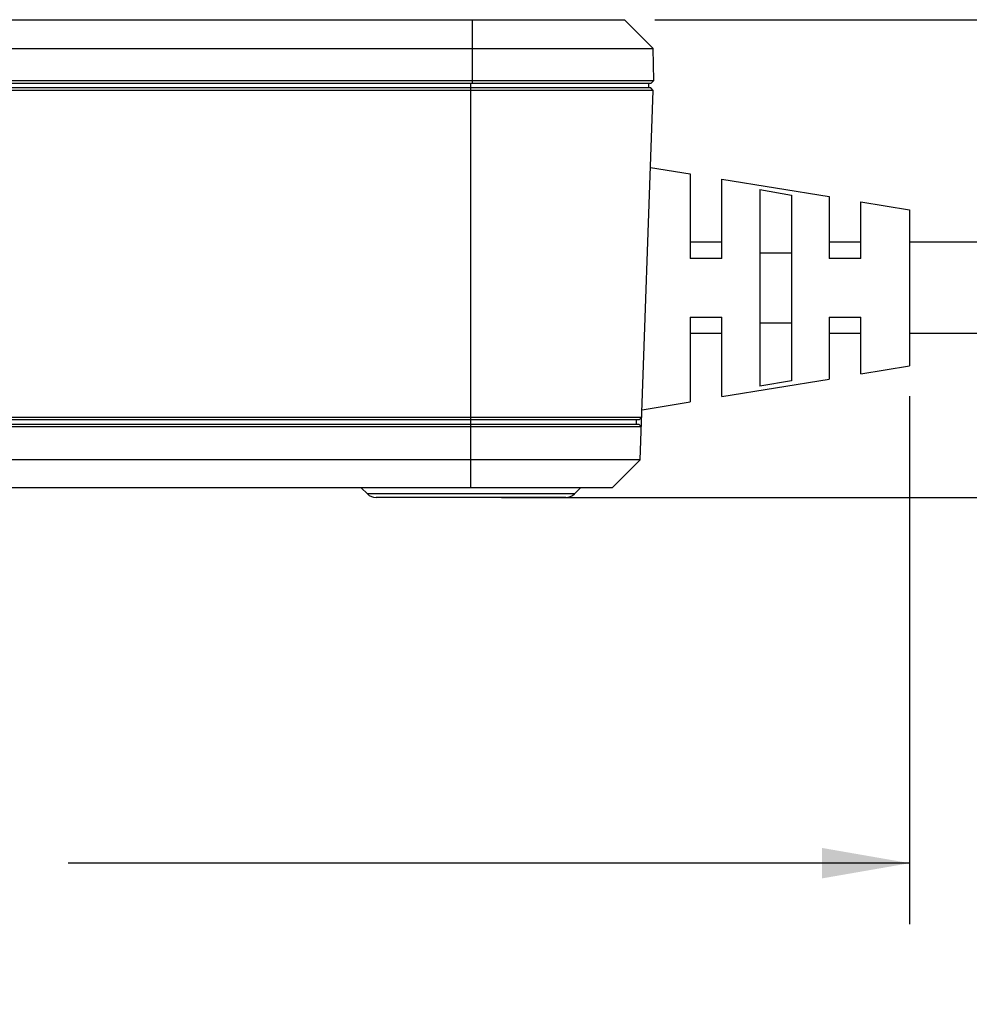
# Model space of a CAD drawing. Header units: inches. Extents: x 0 to 34, y 0 to 22.
# Tile 13 of 41: x 15.7 to 17.6, y 2.8 to 4.9. Entities that reach past the tile are written whole.
import ezdxf

# ---------------------------------------------------------------- set-up
doc = ezdxf.new("R2010")
doc.units = ezdxf.units.IN
doc.header["$LTSCALE"] = 1.87
doc.header["$MEASUREMENT"] = 0
doc.layers.get('0').update_dxf_attribs({"linetype": 'CONTINUOUS'})
doc.layers.add('DIMENSIONS', color=7, linetype='CONTINUOUS')
doc.styles.get("Standard").update_dxf_attribs({"font": 'txt', "width": 0.8})
doc.dimstyles.new('DIMSTYLE_1', dxfattribs={"dimtxt": 0.125, "dimasz": 0.18, "dimexe": 0.125, "dimexo": 0.0625, "dimgap": 0.0625, "dimtad": 0, "dimtih": 1, "dimtoh": 1, "dimdec": 3, "dimzin": 4, "dimdsep": 46, "dimtxsty": 'STANDARD', "dimblk": '_FILLED', "dimblk1": '_FILLED', "dimblk2": '_FILLED', "dimcen": 0.09, "dimadec": 0, "dimazin": 0, "dimtp": 0.001, "dimtm": 0.001, "dimtfac": 1, "dimtdec": 3, "dimtofl": 0, "dimtmove": 0, "dimatfit": 3, "dimldrblk": '_FILLED', "dimfxl": 1, "dimtolj": 1, "dimtzin": 4, "dimarcsym": 0})

# ---------------------------------------------------------------- blocks, each defined once
blk = doc.blocks.new('_FILLED')
at = {"color": 0, "linetype": 'BYBLOCK'}
blk.add_solid([(0, 0), (-1, 0.174), (-1, -0.174)], dxfattribs=at)
blk = doc.blocks.new('*D5')
at = {"layer": 'DIMENSIONS', "color": 2, "linetype": 'CONTINUOUS'}
for p, q in [((12.9116, 4.2311), (12.9116, 2.9997)), ((17.4886, 4.0822), (17.4886, 2.9997)), ((12.9116, 3.1247), (14.6376, 3.1247)), ((17.4886, 3.1247), (15.7626, 3.1247))]:
    blk.add_line(p, q, dxfattribs=at)
at = {"layer": 'DIMENSIONS', "color": 2, "linetype": 'CONTINUOUS', "xscale": 0.18, "yscale": 0.18, "zscale": 0.18}
for p, rotation in [((12.9116, 3.1247), 180), ((17.4886, 3.1247), 360)]:
    blk.add_blockref('_FILLED', p, dxfattribs=dict(at, rotation=rotation))
at = {"layer": 'DIMENSIONS', "color": 2, "linetype": 'CONTINUOUS', "insert": (15.2001, 3.1872), "char_height": 0.125, "width": 1, "attachment_point": 2, "line_spacing_factor": 0.9}
blk.add_mtext('(4.577{\\Ftxt.shx;\\W2.400000;\\H0.125000; })\\P[116.26]', dxfattribs=at)
blk = doc.blocks.new('*D8')
at = {"layer": 'DIMENSIONS', "color": 2, "linetype": 'CONTINUOUS'}
for p, q in [((16.9661, 4.8547), (23.1676, 4.8547)), ((23.0426, 4.8547), (23.0426, 4.5862)), ((23.0426, 3.8747), (23.0426, 4.1487)), ((16.6511, 3.8747), (23.1676, 3.8747))]:
    blk.add_line(p, q, dxfattribs=at)
at = {"layer": 'DIMENSIONS', "color": 2, "linetype": 'CONTINUOUS', "xscale": 0.18, "yscale": 0.18, "zscale": 0.18}
for p, rotation in [((23.0426, 4.8547), 90), ((23.0426, 3.8747), 270)]:
    blk.add_blockref('_FILLED', p, dxfattribs=dict(at, rotation=rotation))
at = {"layer": 'DIMENSIONS', "color": 2, "linetype": 'CONTINUOUS', "insert": (23.0426, 4.5237), "char_height": 0.125, "width": 0.9, "attachment_point": 2, "line_spacing_factor": 0.9}
blk.add_mtext('(.980{\\Ftxt.shx;\\W2.400000;\\H0.125000; })\\P[24.89]', dxfattribs=at)

msp = doc.modelspace()

# ---------------------------------------------------------------- linework, layer by layer
at = {"color": 7, "linetype": 'CONTINUOUS'}
for p, q in [((13.0236, 4.8547), (16.9036, 4.8547)), ((16.5916, 4.7247), (16.5916, 4.8547)), ((16.9036, 4.8547), (16.9624, 4.7959)), ((12.9649, 4.7959), (16.9624, 4.7959)), ((16.9636, 4.7297), (16.9624, 4.7959)), ((12.9637, 4.7297), (16.9636, 4.7297)), ((16.9636, 4.7297), (16.9586, 4.7247)), ((16.9626, 4.7097), (12.9647, 4.7097)), ((12.9686, 4.7247), (16.9586, 4.7247)), ((16.9577, 4.7147), (12.9696, 4.7147)), ((16.5886, 3.8947), (16.5886, 4.7247)), ((16.9361, 3.9521), (16.9626, 4.7097)), ((16.9531, 4.7247), (16.9531, 4.7147)), ((16.9626, 4.7097), (16.9577, 4.7147)), ((16.957, 4.5517), (17.0386, 4.5383)), ((17.0386, 4.5383), (17.0386, 4.3647)), ((17.1036, 4.3647), (17.1036, 4.5277)), ((17.1036, 4.5277), (17.3236, 4.4917)), ((17.1811, 4.5062), (17.1811, 4.1031)), ((17.1811, 4.5062), (17.2461, 4.4951)), ((17.2461, 4.4951), (17.2461, 4.1142)), ((17.3236, 4.4917), (17.3236, 4.3647)), ((17.3886, 4.3647), (17.3886, 4.481)), ((17.3886, 4.481), (17.4886, 4.4647)), ((17.4886, 4.4647), (17.4886, 4.1447)), ((17.1036, 4.3984), (17.0386, 4.3984)), ((17.3886, 4.3984), (17.3236, 4.3984)), ((20.5656, 4.3984), (17.4886, 4.3984)), ((17.1036, 4.3647), (17.0386, 4.3647)), ((17.1811, 4.3767), (17.2461, 4.3767)), ((17.3886, 4.3647), (17.3236, 4.3647)), ((17.0386, 4.2447), (17.0386, 4.071)), ((17.0386, 4.2447), (17.1036, 4.2447)), ((17.1036, 4.0817), (17.1036, 4.2447)), ((17.3236, 4.2447), (17.3236, 4.1177)), ((17.3236, 4.2447), (17.3886, 4.2447)), ((17.3886, 4.1283), (17.3886, 4.2447)), ((17.1811, 4.2326), (17.2461, 4.2326)), ((17.1036, 4.2109), (17.0386, 4.2109)), ((17.3886, 4.2109), (17.3236, 4.2109)), ((20.5656, 4.2109), (17.4886, 4.2109)), ((17.3886, 4.1283), (17.4886, 4.1447)), ((17.1036, 4.0817), (17.3236, 4.1177)), ((17.2461, 4.1142), (17.1811, 4.1031)), ((16.9397, 4.0548), (17.0386, 4.071)), ((12.9881, 4.0393), (16.9392, 4.0393)), ((16.9392, 4.0393), (16.9343, 4.0347)), ((16.9385, 4.0197), (12.9888, 4.0197)), ((12.993, 4.0347), (16.9343, 4.0347)), ((16.9336, 4.0247), (12.9936, 4.0247)), ((16.9286, 4.0247), (16.9286, 4.0347)), ((16.9385, 4.0197), (16.9336, 4.0247)), ((16.9361, 3.9521), (12.9912, 3.9521)), ((16.8786, 3.8947), (16.9361, 3.9521)), ((16.8786, 3.8947), (13.0486, 3.8947)), ((16.3763, 3.882), (16.3636, 3.8947)), ((16.801, 3.882), (16.3763, 3.882)), ((16.801, 3.882), (16.8136, 3.8947)), ((16.7833, 3.8747), (16.394, 3.8747))]:
    msp.add_line(p, q, dxfattribs=at)
for centre, start, end in [((16.394, 3.8997), 225, 270), ((16.7833, 3.8997), 270, 315)]:
    msp.add_arc(centre, 0.025, start, end, dxfattribs=at)

# ---------------------------------------------------------------- dimensions: what is measured, and where the dimension line sits
at = {"layer": 'DIMENSIONS', "color": 2, "linetype": 'CONTINUOUS'}
dim = msp.add_linear_dim(base=(23.0426, 3.8747), p1=(16.9036, 4.8547), p2=(16.5886, 3.8747), angle=270, text='(<>)', dimstyle='DIMSTYLE_1', dxfattribs=at)
dim.commit()
dim.dimension.update_dxf_attribs({"geometry": '*D8', "text_midpoint": (23.0426, 4.3674), "dimtype": 160})
dim = msp.add_linear_dim(base=(17.4886, 3.1247), p1=(12.9116, 4.2936), p2=(17.4886, 4.1447), text='(<>)', dimstyle='DIMSTYLE_1', dxfattribs=at)
dim.commit()
dim.dimension.update_dxf_attribs({"geometry": '*D5', "text_midpoint": (15.2001, 3.0309), "dimtype": 160})

doc.saveas('drawing.dxf')
